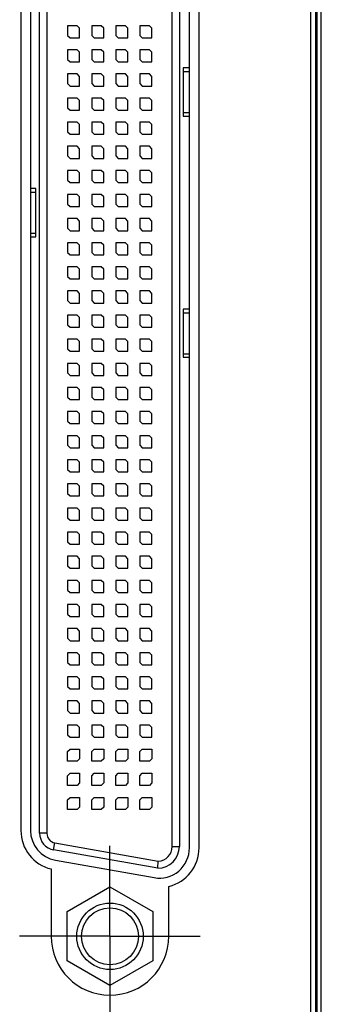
# Model space of a CAD drawing. Header units: inches. Extents: x 0.2 to 16.8, y 0.1 to 10.8.
# Tile 3 of 15: x 5.209 to 5.836, y 3.783 to 5.824. Entities that reach past the tile are written whole.
import ezdxf

# ---------------------------------------------------------------- set-up
doc = ezdxf.new("R2010")
doc.units = ezdxf.units.IN
doc.header["$LTSCALE"] = 0.935
doc.header["$MEASUREMENT"] = 0
doc.linetypes.add('CENTER', pattern=[0.6, 0.375, -0.075, 0.075, -0.075])
doc.layers.get('0').update_dxf_attribs({"linetype": 'CONTINUOUS'})
doc.layers.add('DEFAULT_1', color=7, linetype='CENTER')

msp = doc.modelspace()

# ---------------------------------------------------------------- linework, layer by layer
at = {"color": 7, "linetype": 'CONTINUOUS'}
for p, q in [((5.8238, 2.7261), (5.8238, 7.864)), ((5.8138, 3.764), (5.8138, 7.834)), ((5.8355, 3.464), (5.8355, 7.464)), ((5.5408, 6.739), (5.5408, 4.11)), ((5.5618, 4.1073), (5.5618, 6.7409)), ((5.5818, 4.1073), (5.5818, 6.7409)), ((5.2118, 6.7047), (5.2118, 4.1434)), ((5.2318, 6.7047), (5.2318, 4.1434)), ((5.2508, 4.1376), (5.2508, 6.7114)), ((5.3088, 5.812), (5.3088, 5.792)), ((5.3288, 5.812), (5.3088, 5.812)), ((5.3338, 5.807), (5.3288, 5.812)), ((5.3338, 5.787), (5.3338, 5.807)), ((5.3588, 5.812), (5.3588, 5.792)), ((5.3788, 5.812), (5.3588, 5.812)), ((5.3838, 5.807), (5.3788, 5.812)), ((5.3838, 5.787), (5.3838, 5.807)), ((5.4088, 5.812), (5.4088, 5.792)), ((5.4288, 5.812), (5.4088, 5.812)), ((5.4338, 5.807), (5.4288, 5.812)), ((5.4338, 5.787), (5.4338, 5.807)), ((5.4588, 5.812), (5.4588, 5.792)), ((5.4788, 5.812), (5.4588, 5.812)), ((5.4838, 5.807), (5.4788, 5.812)), ((5.4838, 5.787), (5.4838, 5.807)), ((5.3088, 5.792), (5.3138, 5.787)), ((5.3138, 5.787), (5.3338, 5.787)), ((5.3588, 5.792), (5.3638, 5.787)), ((5.3638, 5.787), (5.3838, 5.787)), ((5.4088, 5.792), (5.4138, 5.787)), ((5.4138, 5.787), (5.4338, 5.787)), ((5.4588, 5.792), (5.4638, 5.787)), ((5.4638, 5.787), (5.4838, 5.787)), ((5.3088, 5.762), (5.3088, 5.742)), ((5.3288, 5.762), (5.3088, 5.762)), ((5.3338, 5.757), (5.3288, 5.762)), ((5.3338, 5.737), (5.3338, 5.757)), ((5.3588, 5.762), (5.3588, 5.742)), ((5.3788, 5.762), (5.3588, 5.762)), ((5.3838, 5.757), (5.3788, 5.762)), ((5.3838, 5.737), (5.3838, 5.757)), ((5.4088, 5.762), (5.4088, 5.742)), ((5.4288, 5.762), (5.4088, 5.762)), ((5.4338, 5.757), (5.4288, 5.762)), ((5.4338, 5.737), (5.4338, 5.757)), ((5.4588, 5.762), (5.4588, 5.742)), ((5.4788, 5.762), (5.4588, 5.762)), ((5.4838, 5.757), (5.4788, 5.762)), ((5.4838, 5.737), (5.4838, 5.757)), ((5.3088, 5.742), (5.3138, 5.737)), ((5.3138, 5.737), (5.3338, 5.737)), ((5.3588, 5.742), (5.3638, 5.737)), ((5.3638, 5.737), (5.3838, 5.737)), ((5.4088, 5.742), (5.4138, 5.737)), ((5.4138, 5.737), (5.4338, 5.737)), ((5.4588, 5.742), (5.4638, 5.737)), ((5.4638, 5.737), (5.4838, 5.737)), ((5.5488, 5.7245), (5.5488, 5.717)), ((5.5618, 5.7245), (5.5488, 5.7245)), ((5.5488, 5.717), (5.5618, 5.717)), ((5.3088, 5.712), (5.3088, 5.692)), ((5.3288, 5.712), (5.3088, 5.712)), ((5.3338, 5.707), (5.3288, 5.712)), ((5.3338, 5.687), (5.3338, 5.707)), ((5.3588, 5.712), (5.3588, 5.692)), ((5.3788, 5.712), (5.3588, 5.712)), ((5.3838, 5.707), (5.3788, 5.712)), ((5.3838, 5.687), (5.3838, 5.707)), ((5.4088, 5.712), (5.4088, 5.692)), ((5.4288, 5.712), (5.4088, 5.712)), ((5.4338, 5.707), (5.4288, 5.712)), ((5.4338, 5.687), (5.4338, 5.707)), ((5.4588, 5.712), (5.4588, 5.692)), ((5.4788, 5.712), (5.4588, 5.712)), ((5.4838, 5.707), (5.4788, 5.712)), ((5.4838, 5.687), (5.4838, 5.707)), ((5.3088, 5.692), (5.3138, 5.687)), ((5.3138, 5.687), (5.3338, 5.687)), ((5.3588, 5.692), (5.3638, 5.687)), ((5.3638, 5.687), (5.3838, 5.687)), ((5.4088, 5.692), (5.4138, 5.687)), ((5.4138, 5.687), (5.4338, 5.687)), ((5.4588, 5.692), (5.4638, 5.687)), ((5.4638, 5.687), (5.4838, 5.687)), ((5.3088, 5.662), (5.3088, 5.642)), ((5.3288, 5.662), (5.3088, 5.662)), ((5.3338, 5.657), (5.3288, 5.662)), ((5.3338, 5.637), (5.3338, 5.657)), ((5.3588, 5.662), (5.3588, 5.642)), ((5.3788, 5.662), (5.3588, 5.662)), ((5.3838, 5.657), (5.3788, 5.662)), ((5.3838, 5.637), (5.3838, 5.657)), ((5.4088, 5.662), (5.4088, 5.642)), ((5.4288, 5.662), (5.4088, 5.662)), ((5.4338, 5.657), (5.4288, 5.662)), ((5.4338, 5.637), (5.4338, 5.657)), ((5.4588, 5.662), (5.4588, 5.642)), ((5.4788, 5.662), (5.4588, 5.662)), ((5.4838, 5.657), (5.4788, 5.662)), ((5.4838, 5.637), (5.4838, 5.657)), ((5.3088, 5.642), (5.3138, 5.637)), ((5.3138, 5.637), (5.3338, 5.637)), ((5.3588, 5.642), (5.3638, 5.637)), ((5.3638, 5.637), (5.3838, 5.637)), ((5.4088, 5.642), (5.4138, 5.637)), ((5.4138, 5.637), (5.4338, 5.637)), ((5.4588, 5.642), (5.4638, 5.637)), ((5.4638, 5.637), (5.4838, 5.637)), ((5.5488, 5.632), (5.5488, 5.6245)), ((5.5488, 5.632), (5.5618, 5.632)), ((5.5488, 5.6245), (5.5618, 5.6245)), ((5.3088, 5.612), (5.3088, 5.592)), ((5.3288, 5.612), (5.3088, 5.612)), ((5.3338, 5.607), (5.3288, 5.612)), ((5.3338, 5.587), (5.3338, 5.607)), ((5.3588, 5.612), (5.3588, 5.592)), ((5.3788, 5.612), (5.3588, 5.612)), ((5.3838, 5.607), (5.3788, 5.612)), ((5.3838, 5.587), (5.3838, 5.607)), ((5.4088, 5.612), (5.4088, 5.592)), ((5.4288, 5.612), (5.4088, 5.612)), ((5.4338, 5.607), (5.4288, 5.612)), ((5.4338, 5.587), (5.4338, 5.607)), ((5.4588, 5.612), (5.4588, 5.592)), ((5.4788, 5.612), (5.4588, 5.612)), ((5.4838, 5.607), (5.4788, 5.612)), ((5.4838, 5.587), (5.4838, 5.607)), ((5.3088, 5.592), (5.3138, 5.587)), ((5.3138, 5.587), (5.3338, 5.587)), ((5.3588, 5.592), (5.3638, 5.587)), ((5.3638, 5.587), (5.3838, 5.587)), ((5.4088, 5.592), (5.4138, 5.587)), ((5.4138, 5.587), (5.4338, 5.587)), ((5.4588, 5.592), (5.4638, 5.587)), ((5.4638, 5.587), (5.4838, 5.587)), ((5.3088, 5.562), (5.3088, 5.542)), ((5.3288, 5.562), (5.3088, 5.562)), ((5.3338, 5.557), (5.3288, 5.562)), ((5.3338, 5.537), (5.3338, 5.557)), ((5.3588, 5.562), (5.3588, 5.542)), ((5.3788, 5.562), (5.3588, 5.562)), ((5.3838, 5.557), (5.3788, 5.562)), ((5.3838, 5.537), (5.3838, 5.557)), ((5.4088, 5.562), (5.4088, 5.542)), ((5.4288, 5.562), (5.4088, 5.562)), ((5.4338, 5.557), (5.4288, 5.562)), ((5.4338, 5.537), (5.4338, 5.557)), ((5.4588, 5.562), (5.4588, 5.542)), ((5.4788, 5.562), (5.4588, 5.562)), ((5.4838, 5.557), (5.4788, 5.562)), ((5.4838, 5.537), (5.4838, 5.557)), ((5.3088, 5.542), (5.3138, 5.537)), ((5.3138, 5.537), (5.3338, 5.537)), ((5.3588, 5.542), (5.3638, 5.537)), ((5.3638, 5.537), (5.3838, 5.537)), ((5.4088, 5.542), (5.4138, 5.537)), ((5.4138, 5.537), (5.4338, 5.537)), ((5.4588, 5.542), (5.4638, 5.537)), ((5.4638, 5.537), (5.4838, 5.537)), ((5.3088, 5.512), (5.3088, 5.492)), ((5.3288, 5.512), (5.3088, 5.512)), ((5.3338, 5.507), (5.3288, 5.512)), ((5.3588, 5.512), (5.3588, 5.492)), ((5.3788, 5.512), (5.3588, 5.512)), ((5.3838, 5.507), (5.3788, 5.512)), ((5.4088, 5.512), (5.4088, 5.492)), ((5.4288, 5.512), (5.4088, 5.512)), ((5.4338, 5.507), (5.4288, 5.512)), ((5.4588, 5.512), (5.4588, 5.492)), ((5.4788, 5.512), (5.4588, 5.512)), ((5.4838, 5.507), (5.4788, 5.512)), ((5.3088, 5.492), (5.3138, 5.487)), ((5.3338, 5.487), (5.3338, 5.507)), ((5.3588, 5.492), (5.3638, 5.487)), ((5.3838, 5.487), (5.3838, 5.507)), ((5.4088, 5.492), (5.4138, 5.487)), ((5.4338, 5.487), (5.4338, 5.507)), ((5.4588, 5.492), (5.4638, 5.487)), ((5.4838, 5.487), (5.4838, 5.507)), ((5.2428, 5.4745), (5.2318, 5.4745)), ((5.2428, 5.467), (5.2428, 5.4745)), ((5.3138, 5.487), (5.3338, 5.487)), ((5.3638, 5.487), (5.3838, 5.487)), ((5.4138, 5.487), (5.4338, 5.487)), ((5.4638, 5.487), (5.4838, 5.487)), ((5.2318, 5.467), (5.2428, 5.467)), ((5.3088, 5.462), (5.3088, 5.442)), ((5.3288, 5.462), (5.3088, 5.462)), ((5.3338, 5.457), (5.3288, 5.462)), ((5.3338, 5.437), (5.3338, 5.457)), ((5.3588, 5.462), (5.3588, 5.442)), ((5.3788, 5.462), (5.3588, 5.462)), ((5.3838, 5.457), (5.3788, 5.462)), ((5.3838, 5.437), (5.3838, 5.457)), ((5.4088, 5.462), (5.4088, 5.442)), ((5.4288, 5.462), (5.4088, 5.462)), ((5.4338, 5.457), (5.4288, 5.462)), ((5.4338, 5.437), (5.4338, 5.457)), ((5.4588, 5.462), (5.4588, 5.442)), ((5.4788, 5.462), (5.4588, 5.462)), ((5.4838, 5.457), (5.4788, 5.462)), ((5.4838, 5.437), (5.4838, 5.457)), ((5.3088, 5.442), (5.3138, 5.437)), ((5.3138, 5.437), (5.3338, 5.437)), ((5.3588, 5.442), (5.3638, 5.437)), ((5.3638, 5.437), (5.3838, 5.437)), ((5.4088, 5.442), (5.4138, 5.437)), ((5.4138, 5.437), (5.4338, 5.437)), ((5.4588, 5.442), (5.4638, 5.437)), ((5.4638, 5.437), (5.4838, 5.437)), ((5.3088, 5.412), (5.3088, 5.392)), ((5.3288, 5.412), (5.3088, 5.412)), ((5.3338, 5.407), (5.3288, 5.412)), ((5.3588, 5.412), (5.3588, 5.392)), ((5.3788, 5.412), (5.3588, 5.412)), ((5.3838, 5.407), (5.3788, 5.412)), ((5.4088, 5.412), (5.4088, 5.392)), ((5.4288, 5.412), (5.4088, 5.412)), ((5.4338, 5.407), (5.4288, 5.412)), ((5.4588, 5.412), (5.4588, 5.392)), ((5.4788, 5.412), (5.4588, 5.412)), ((5.4838, 5.407), (5.4788, 5.412)), ((5.3088, 5.392), (5.3138, 5.387)), ((5.3338, 5.387), (5.3338, 5.407)), ((5.3588, 5.392), (5.3638, 5.387)), ((5.3838, 5.387), (5.3838, 5.407)), ((5.4088, 5.392), (5.4138, 5.387)), ((5.4338, 5.387), (5.4338, 5.407)), ((5.4588, 5.392), (5.4638, 5.387)), ((5.4838, 5.387), (5.4838, 5.407)), ((5.2318, 5.382), (5.2428, 5.382)), ((5.2318, 5.3745), (5.2428, 5.3745)), ((5.2428, 5.3745), (5.2428, 5.382)), ((5.3138, 5.387), (5.3338, 5.387)), ((5.3638, 5.387), (5.3838, 5.387)), ((5.4138, 5.387), (5.4338, 5.387)), ((5.4638, 5.387), (5.4838, 5.387)), ((5.3088, 5.362), (5.3088, 5.342)), ((5.3288, 5.362), (5.3088, 5.362)), ((5.3338, 5.357), (5.3288, 5.362)), ((5.3338, 5.337), (5.3338, 5.357)), ((5.3588, 5.362), (5.3588, 5.342)), ((5.3788, 5.362), (5.3588, 5.362)), ((5.3838, 5.357), (5.3788, 5.362)), ((5.3838, 5.337), (5.3838, 5.357)), ((5.4088, 5.362), (5.4088, 5.342)), ((5.4288, 5.362), (5.4088, 5.362)), ((5.4338, 5.357), (5.4288, 5.362)), ((5.4338, 5.337), (5.4338, 5.357)), ((5.4588, 5.362), (5.4588, 5.342)), ((5.4788, 5.362), (5.4588, 5.362)), ((5.4838, 5.357), (5.4788, 5.362)), ((5.4838, 5.337), (5.4838, 5.357)), ((5.3088, 5.342), (5.3138, 5.337)), ((5.3138, 5.337), (5.3338, 5.337)), ((5.3588, 5.342), (5.3638, 5.337)), ((5.3638, 5.337), (5.3838, 5.337)), ((5.4088, 5.342), (5.4138, 5.337)), ((5.4138, 5.337), (5.4338, 5.337)), ((5.4588, 5.342), (5.4638, 5.337)), ((5.4638, 5.337), (5.4838, 5.337)), ((5.3088, 5.312), (5.3088, 5.292)), ((5.3288, 5.312), (5.3088, 5.312)), ((5.3338, 5.307), (5.3288, 5.312)), ((5.3588, 5.312), (5.3588, 5.292)), ((5.3788, 5.312), (5.3588, 5.312)), ((5.3838, 5.307), (5.3788, 5.312)), ((5.4088, 5.312), (5.4088, 5.292)), ((5.4288, 5.312), (5.4088, 5.312)), ((5.4338, 5.307), (5.4288, 5.312)), ((5.4588, 5.312), (5.4588, 5.292)), ((5.4788, 5.312), (5.4588, 5.312)), ((5.4838, 5.307), (5.4788, 5.312)), ((5.3088, 5.292), (5.3138, 5.287)), ((5.3338, 5.287), (5.3338, 5.307)), ((5.3588, 5.292), (5.3638, 5.287)), ((5.3838, 5.287), (5.3838, 5.307)), ((5.4088, 5.292), (5.4138, 5.287)), ((5.4338, 5.287), (5.4338, 5.307)), ((5.4588, 5.292), (5.4638, 5.287)), ((5.4838, 5.287), (5.4838, 5.307)), ((5.3138, 5.287), (5.3338, 5.287)), ((5.3638, 5.287), (5.3838, 5.287)), ((5.4138, 5.287), (5.4338, 5.287)), ((5.4638, 5.287), (5.4838, 5.287)), ((5.3088, 5.262), (5.3088, 5.242)), ((5.3288, 5.262), (5.3088, 5.262)), ((5.3338, 5.257), (5.3288, 5.262)), ((5.3338, 5.237), (5.3338, 5.257)), ((5.3588, 5.262), (5.3588, 5.242)), ((5.3788, 5.262), (5.3588, 5.262)), ((5.3838, 5.257), (5.3788, 5.262)), ((5.3838, 5.237), (5.3838, 5.257)), ((5.4088, 5.262), (5.4088, 5.242)), ((5.4288, 5.262), (5.4088, 5.262)), ((5.4338, 5.257), (5.4288, 5.262)), ((5.4338, 5.237), (5.4338, 5.257)), ((5.4588, 5.262), (5.4588, 5.242)), ((5.4788, 5.262), (5.4588, 5.262)), ((5.4838, 5.257), (5.4788, 5.262)), ((5.4838, 5.237), (5.4838, 5.257)), ((5.3088, 5.242), (5.3138, 5.237)), ((5.3138, 5.237), (5.3338, 5.237)), ((5.3588, 5.242), (5.3638, 5.237)), ((5.3638, 5.237), (5.3838, 5.237)), ((5.4088, 5.242), (5.4138, 5.237)), ((5.4138, 5.237), (5.4338, 5.237)), ((5.4588, 5.242), (5.4638, 5.237)), ((5.4638, 5.237), (5.4838, 5.237)), ((5.3088, 5.212), (5.3088, 5.192)), ((5.3288, 5.212), (5.3088, 5.212)), ((5.3338, 5.207), (5.3288, 5.212)), ((5.3338, 5.187), (5.3338, 5.207)), ((5.3588, 5.212), (5.3588, 5.192)), ((5.3788, 5.212), (5.3588, 5.212)), ((5.3838, 5.207), (5.3788, 5.212)), ((5.3838, 5.187), (5.3838, 5.207)), ((5.4088, 5.212), (5.4088, 5.192)), ((5.4288, 5.212), (5.4088, 5.212)), ((5.4338, 5.207), (5.4288, 5.212)), ((5.4338, 5.187), (5.4338, 5.207)), ((5.4588, 5.212), (5.4588, 5.192)), ((5.4788, 5.212), (5.4588, 5.212)), ((5.4838, 5.207), (5.4788, 5.212)), ((5.4838, 5.187), (5.4838, 5.207)), ((5.5618, 5.2245), (5.5488, 5.2245)), ((5.5488, 5.2245), (5.5488, 5.217)), ((5.5488, 5.217), (5.5618, 5.217)), ((5.3088, 5.192), (5.3138, 5.187)), ((5.3138, 5.187), (5.3338, 5.187)), ((5.3588, 5.192), (5.3638, 5.187)), ((5.3638, 5.187), (5.3838, 5.187)), ((5.4088, 5.192), (5.4138, 5.187)), ((5.4138, 5.187), (5.4338, 5.187)), ((5.4588, 5.192), (5.4638, 5.187)), ((5.4638, 5.187), (5.4838, 5.187)), ((5.3088, 5.162), (5.3088, 5.142)), ((5.3288, 5.162), (5.3088, 5.162)), ((5.3338, 5.157), (5.3288, 5.162)), ((5.3338, 5.137), (5.3338, 5.157)), ((5.3588, 5.162), (5.3588, 5.142)), ((5.3788, 5.162), (5.3588, 5.162)), ((5.3838, 5.157), (5.3788, 5.162)), ((5.3838, 5.137), (5.3838, 5.157)), ((5.4088, 5.162), (5.4088, 5.142)), ((5.4288, 5.162), (5.4088, 5.162)), ((5.4338, 5.157), (5.4288, 5.162)), ((5.4338, 5.137), (5.4338, 5.157)), ((5.4588, 5.162), (5.4588, 5.142)), ((5.4788, 5.162), (5.4588, 5.162)), ((5.4838, 5.157), (5.4788, 5.162)), ((5.4838, 5.137), (5.4838, 5.157)), ((5.3088, 5.142), (5.3138, 5.137)), ((5.3138, 5.137), (5.3338, 5.137)), ((5.3588, 5.142), (5.3638, 5.137)), ((5.3638, 5.137), (5.3838, 5.137)), ((5.4088, 5.142), (5.4138, 5.137)), ((5.4138, 5.137), (5.4338, 5.137)), ((5.4588, 5.142), (5.4638, 5.137)), ((5.4638, 5.137), (5.4838, 5.137)), ((5.5488, 5.132), (5.5618, 5.132)), ((5.5488, 5.132), (5.5488, 5.1245)), ((5.5488, 5.1245), (5.5618, 5.1245)), ((5.3288, 5.112), (5.3088, 5.112)), ((5.3088, 5.112), (5.3088, 5.092)), ((5.3338, 5.107), (5.3288, 5.112)), ((5.3338, 5.087), (5.3338, 5.107)), ((5.3788, 5.112), (5.3588, 5.112)), ((5.3588, 5.112), (5.3588, 5.092)), ((5.3838, 5.107), (5.3788, 5.112)), ((5.3838, 5.087), (5.3838, 5.107)), ((5.4288, 5.112), (5.4088, 5.112)), ((5.4088, 5.112), (5.4088, 5.092)), ((5.4338, 5.107), (5.4288, 5.112)), ((5.4338, 5.087), (5.4338, 5.107)), ((5.4788, 5.112), (5.4588, 5.112)), ((5.4588, 5.112), (5.4588, 5.092)), ((5.4838, 5.107), (5.4788, 5.112)), ((5.4838, 5.087), (5.4838, 5.107)), ((5.3088, 5.092), (5.3138, 5.087)), ((5.3138, 5.087), (5.3338, 5.087)), ((5.3588, 5.092), (5.3638, 5.087)), ((5.3638, 5.087), (5.3838, 5.087)), ((5.4088, 5.092), (5.4138, 5.087)), ((5.4138, 5.087), (5.4338, 5.087)), ((5.4588, 5.092), (5.4638, 5.087)), ((5.4638, 5.087), (5.4838, 5.087)), ((5.3288, 5.062), (5.3088, 5.062)), ((5.3088, 5.062), (5.3088, 5.042)), ((5.3338, 5.057), (5.3288, 5.062)), ((5.3338, 5.037), (5.3338, 5.057)), ((5.3788, 5.062), (5.3588, 5.062)), ((5.3588, 5.062), (5.3588, 5.042)), ((5.3838, 5.057), (5.3788, 5.062)), ((5.3838, 5.037), (5.3838, 5.057)), ((5.4288, 5.062), (5.4088, 5.062)), ((5.4088, 5.062), (5.4088, 5.042)), ((5.4338, 5.057), (5.4288, 5.062)), ((5.4338, 5.037), (5.4338, 5.057)), ((5.4788, 5.062), (5.4588, 5.062)), ((5.4588, 5.062), (5.4588, 5.042)), ((5.4838, 5.057), (5.4788, 5.062)), ((5.4838, 5.037), (5.4838, 5.057)), ((5.3088, 5.042), (5.3138, 5.037)), ((5.3138, 5.037), (5.3338, 5.037)), ((5.3588, 5.042), (5.3638, 5.037)), ((5.3638, 5.037), (5.3838, 5.037)), ((5.4088, 5.042), (5.4138, 5.037)), ((5.4138, 5.037), (5.4338, 5.037)), ((5.4588, 5.042), (5.4638, 5.037)), ((5.4638, 5.037), (5.4838, 5.037)), ((5.3288, 5.012), (5.3088, 5.012)), ((5.3088, 5.012), (5.3088, 4.992)), ((5.3338, 5.007), (5.3288, 5.012)), ((5.3338, 4.987), (5.3338, 5.007)), ((5.3788, 5.012), (5.3588, 5.012)), ((5.3588, 5.012), (5.3588, 4.992)), ((5.3838, 5.007), (5.3788, 5.012)), ((5.3838, 4.987), (5.3838, 5.007)), ((5.4288, 5.012), (5.4088, 5.012)), ((5.4088, 5.012), (5.4088, 4.992)), ((5.4338, 5.007), (5.4288, 5.012)), ((5.4338, 4.987), (5.4338, 5.007)), ((5.4788, 5.012), (5.4588, 5.012)), ((5.4588, 5.012), (5.4588, 4.992)), ((5.4838, 5.007), (5.4788, 5.012)), ((5.4838, 4.987), (5.4838, 5.007)), ((5.3088, 4.992), (5.3138, 4.987)), ((5.3138, 4.987), (5.3338, 4.987)), ((5.3588, 4.992), (5.3638, 4.987)), ((5.3638, 4.987), (5.3838, 4.987)), ((5.4088, 4.992), (5.4138, 4.987)), ((5.4138, 4.987), (5.4338, 4.987)), ((5.4588, 4.992), (5.4638, 4.987)), ((5.4638, 4.987), (5.4838, 4.987)), ((5.3288, 4.962), (5.3088, 4.962)), ((5.3088, 4.962), (5.3088, 4.942)), ((5.3338, 4.957), (5.3288, 4.962)), ((5.3788, 4.962), (5.3588, 4.962)), ((5.3588, 4.962), (5.3588, 4.942)), ((5.3838, 4.957), (5.3788, 4.962)), ((5.4288, 4.962), (5.4088, 4.962)), ((5.4088, 4.962), (5.4088, 4.942)), ((5.4338, 4.957), (5.4288, 4.962)), ((5.4788, 4.962), (5.4588, 4.962)), ((5.4588, 4.962), (5.4588, 4.942)), ((5.4838, 4.957), (5.4788, 4.962)), ((5.3088, 4.942), (5.3138, 4.937)), ((5.3338, 4.937), (5.3338, 4.957)), ((5.3588, 4.942), (5.3638, 4.937)), ((5.3838, 4.937), (5.3838, 4.957)), ((5.4088, 4.942), (5.4138, 4.937)), ((5.4338, 4.937), (5.4338, 4.957)), ((5.4588, 4.942), (5.4638, 4.937)), ((5.4838, 4.937), (5.4838, 4.957)), ((5.3138, 4.937), (5.3338, 4.937)), ((5.3638, 4.937), (5.3838, 4.937)), ((5.4138, 4.937), (5.4338, 4.937)), ((5.4638, 4.937), (5.4838, 4.937)), ((5.3288, 4.912), (5.3088, 4.912)), ((5.3088, 4.912), (5.3088, 4.892)), ((5.3338, 4.907), (5.3288, 4.912)), ((5.3338, 4.887), (5.3338, 4.907)), ((5.3788, 4.912), (5.3588, 4.912)), ((5.3588, 4.912), (5.3588, 4.892)), ((5.3838, 4.907), (5.3788, 4.912)), ((5.3838, 4.887), (5.3838, 4.907)), ((5.4288, 4.912), (5.4088, 4.912)), ((5.4088, 4.912), (5.4088, 4.892)), ((5.4338, 4.907), (5.4288, 4.912)), ((5.4338, 4.887), (5.4338, 4.907)), ((5.4788, 4.912), (5.4588, 4.912)), ((5.4588, 4.912), (5.4588, 4.892)), ((5.4838, 4.907), (5.4788, 4.912)), ((5.4838, 4.887), (5.4838, 4.907)), ((5.3088, 4.892), (5.3138, 4.887)), ((5.3138, 4.887), (5.3338, 4.887)), ((5.3588, 4.892), (5.3638, 4.887)), ((5.3638, 4.887), (5.3838, 4.887)), ((5.4088, 4.892), (5.4138, 4.887)), ((5.4138, 4.887), (5.4338, 4.887)), ((5.4588, 4.892), (5.4638, 4.887)), ((5.4638, 4.887), (5.4838, 4.887)), ((5.3288, 4.862), (5.3088, 4.862)), ((5.3088, 4.862), (5.3088, 4.842)), ((5.3338, 4.857), (5.3288, 4.862)), ((5.3788, 4.862), (5.3588, 4.862)), ((5.3588, 4.862), (5.3588, 4.842)), ((5.3838, 4.857), (5.3788, 4.862)), ((5.4288, 4.862), (5.4088, 4.862)), ((5.4088, 4.862), (5.4088, 4.842)), ((5.4338, 4.857), (5.4288, 4.862)), ((5.4788, 4.862), (5.4588, 4.862)), ((5.4588, 4.862), (5.4588, 4.842)), ((5.4838, 4.857), (5.4788, 4.862)), ((5.3088, 4.842), (5.3138, 4.837)), ((5.3338, 4.837), (5.3338, 4.857)), ((5.3588, 4.842), (5.3638, 4.837)), ((5.3838, 4.837), (5.3838, 4.857)), ((5.4088, 4.842), (5.4138, 4.837)), ((5.4338, 4.837), (5.4338, 4.857)), ((5.4588, 4.842), (5.4638, 4.837)), ((5.4838, 4.837), (5.4838, 4.857)), ((5.3138, 4.837), (5.3338, 4.837)), ((5.3638, 4.837), (5.3838, 4.837)), ((5.4138, 4.837), (5.4338, 4.837)), ((5.4638, 4.837), (5.4838, 4.837)), ((5.3288, 4.812), (5.3088, 4.812)), ((5.3088, 4.812), (5.3088, 4.792)), ((5.3338, 4.807), (5.3288, 4.812)), ((5.3338, 4.787), (5.3338, 4.807)), ((5.3788, 4.812), (5.3588, 4.812)), ((5.3588, 4.812), (5.3588, 4.792)), ((5.3838, 4.807), (5.3788, 4.812)), ((5.3838, 4.787), (5.3838, 4.807)), ((5.4288, 4.812), (5.4088, 4.812)), ((5.4088, 4.812), (5.4088, 4.792)), ((5.4338, 4.807), (5.4288, 4.812)), ((5.4338, 4.787), (5.4338, 4.807)), ((5.4788, 4.812), (5.4588, 4.812)), ((5.4588, 4.812), (5.4588, 4.792)), ((5.4838, 4.807), (5.4788, 4.812)), ((5.4838, 4.787), (5.4838, 4.807)), ((5.3088, 4.792), (5.3138, 4.787)), ((5.3138, 4.787), (5.3338, 4.787)), ((5.3588, 4.792), (5.3638, 4.787)), ((5.3638, 4.787), (5.3838, 4.787)), ((5.4088, 4.792), (5.4138, 4.787)), ((5.4138, 4.787), (5.4338, 4.787)), ((5.4588, 4.792), (5.4638, 4.787)), ((5.4638, 4.787), (5.4838, 4.787)), ((5.3288, 4.762), (5.3088, 4.762)), ((5.3088, 4.762), (5.3088, 4.742)), ((5.3338, 4.757), (5.3288, 4.762)), ((5.3338, 4.737), (5.3338, 4.757)), ((5.3788, 4.762), (5.3588, 4.762)), ((5.3588, 4.762), (5.3588, 4.742)), ((5.3838, 4.757), (5.3788, 4.762)), ((5.3838, 4.737), (5.3838, 4.757)), ((5.4288, 4.762), (5.4088, 4.762)), ((5.4088, 4.762), (5.4088, 4.742)), ((5.4338, 4.757), (5.4288, 4.762)), ((5.4338, 4.737), (5.4338, 4.757)), ((5.4788, 4.762), (5.4588, 4.762)), ((5.4588, 4.762), (5.4588, 4.742)), ((5.4838, 4.757), (5.4788, 4.762)), ((5.4838, 4.737), (5.4838, 4.757)), ((5.3088, 4.742), (5.3138, 4.737)), ((5.3138, 4.737), (5.3338, 4.737)), ((5.3588, 4.742), (5.3638, 4.737)), ((5.3638, 4.737), (5.3838, 4.737)), ((5.4088, 4.742), (5.4138, 4.737)), ((5.4138, 4.737), (5.4338, 4.737)), ((5.4588, 4.742), (5.4638, 4.737)), ((5.4638, 4.737), (5.4838, 4.737)), ((5.3288, 4.712), (5.3088, 4.712)), ((5.3088, 4.712), (5.3088, 4.692)), ((5.3338, 4.707), (5.3288, 4.712)), ((5.3338, 4.687), (5.3338, 4.707)), ((5.3788, 4.712), (5.3588, 4.712)), ((5.3588, 4.712), (5.3588, 4.692)), ((5.3838, 4.707), (5.3788, 4.712)), ((5.3838, 4.687), (5.3838, 4.707)), ((5.4288, 4.712), (5.4088, 4.712)), ((5.4088, 4.712), (5.4088, 4.692)), ((5.4338, 4.707), (5.4288, 4.712)), ((5.4338, 4.687), (5.4338, 4.707)), ((5.4788, 4.712), (5.4588, 4.712)), ((5.4588, 4.712), (5.4588, 4.692)), ((5.4838, 4.707), (5.4788, 4.712)), ((5.4838, 4.687), (5.4838, 4.707)), ((5.3088, 4.692), (5.3138, 4.687)), ((5.3138, 4.687), (5.3338, 4.687)), ((5.3588, 4.692), (5.3638, 4.687)), ((5.3638, 4.687), (5.3838, 4.687)), ((5.4088, 4.692), (5.4138, 4.687)), ((5.4138, 4.687), (5.4338, 4.687)), ((5.4588, 4.692), (5.4638, 4.687)), ((5.4638, 4.687), (5.4838, 4.687)), ((5.3288, 4.662), (5.3088, 4.662)), ((5.3088, 4.662), (5.3088, 4.642)), ((5.3338, 4.657), (5.3288, 4.662)), ((5.3338, 4.637), (5.3338, 4.657)), ((5.3788, 4.662), (5.3588, 4.662)), ((5.3588, 4.662), (5.3588, 4.642)), ((5.3838, 4.657), (5.3788, 4.662)), ((5.3838, 4.637), (5.3838, 4.657)), ((5.4288, 4.662), (5.4088, 4.662)), ((5.4088, 4.662), (5.4088, 4.642)), ((5.4338, 4.657), (5.4288, 4.662)), ((5.4338, 4.637), (5.4338, 4.657)), ((5.4788, 4.662), (5.4588, 4.662)), ((5.4588, 4.662), (5.4588, 4.642)), ((5.4838, 4.657), (5.4788, 4.662)), ((5.4838, 4.637), (5.4838, 4.657)), ((5.3088, 4.642), (5.3138, 4.637)), ((5.3138, 4.637), (5.3338, 4.637)), ((5.3588, 4.642), (5.3638, 4.637)), ((5.3638, 4.637), (5.3838, 4.637)), ((5.4088, 4.642), (5.4138, 4.637)), ((5.4138, 4.637), (5.4338, 4.637)), ((5.4588, 4.642), (5.4638, 4.637)), ((5.4638, 4.637), (5.4838, 4.637)), ((5.3288, 4.612), (5.3088, 4.612)), ((5.3088, 4.612), (5.3088, 4.592)), ((5.3338, 4.607), (5.3288, 4.612)), ((5.3338, 4.587), (5.3338, 4.607)), ((5.3788, 4.612), (5.3588, 4.612)), ((5.3588, 4.612), (5.3588, 4.592)), ((5.3838, 4.607), (5.3788, 4.612)), ((5.3838, 4.587), (5.3838, 4.607)), ((5.4288, 4.612), (5.4088, 4.612)), ((5.4088, 4.612), (5.4088, 4.592)), ((5.4338, 4.607), (5.4288, 4.612)), ((5.4338, 4.587), (5.4338, 4.607)), ((5.4788, 4.612), (5.4588, 4.612)), ((5.4588, 4.612), (5.4588, 4.592)), ((5.4838, 4.607), (5.4788, 4.612)), ((5.4838, 4.587), (5.4838, 4.607)), ((5.3088, 4.592), (5.3138, 4.587)), ((5.3138, 4.587), (5.3338, 4.587)), ((5.3588, 4.592), (5.3638, 4.587)), ((5.3638, 4.587), (5.3838, 4.587)), ((5.4088, 4.592), (5.4138, 4.587)), ((5.4138, 4.587), (5.4338, 4.587)), ((5.4588, 4.592), (5.4638, 4.587)), ((5.4638, 4.587), (5.4838, 4.587)), ((5.3288, 4.562), (5.3088, 4.562)), ((5.3088, 4.562), (5.3088, 4.542)), ((5.3338, 4.557), (5.3288, 4.562)), ((5.3338, 4.537), (5.3338, 4.557)), ((5.3788, 4.562), (5.3588, 4.562)), ((5.3588, 4.562), (5.3588, 4.542)), ((5.3838, 4.557), (5.3788, 4.562)), ((5.3838, 4.537), (5.3838, 4.557)), ((5.4288, 4.562), (5.4088, 4.562)), ((5.4088, 4.562), (5.4088, 4.542)), ((5.4338, 4.557), (5.4288, 4.562)), ((5.4338, 4.537), (5.4338, 4.557)), ((5.4788, 4.562), (5.4588, 4.562)), ((5.4588, 4.562), (5.4588, 4.542)), ((5.4838, 4.557), (5.4788, 4.562)), ((5.4838, 4.537), (5.4838, 4.557)), ((5.3088, 4.542), (5.3138, 4.537)), ((5.3138, 4.537), (5.3338, 4.537)), ((5.3588, 4.542), (5.3638, 4.537)), ((5.3638, 4.537), (5.3838, 4.537)), ((5.4088, 4.542), (5.4138, 4.537)), ((5.4138, 4.537), (5.4338, 4.537)), ((5.4588, 4.542), (5.4638, 4.537)), ((5.4638, 4.537), (5.4838, 4.537)), ((5.3288, 4.512), (5.3088, 4.512)), ((5.3088, 4.512), (5.3088, 4.492)), ((5.3338, 4.507), (5.3288, 4.512)), ((5.3788, 4.512), (5.3588, 4.512)), ((5.3588, 4.512), (5.3588, 4.492)), ((5.3838, 4.507), (5.3788, 4.512)), ((5.4288, 4.512), (5.4088, 4.512)), ((5.4088, 4.512), (5.4088, 4.492)), ((5.4338, 4.507), (5.4288, 4.512)), ((5.4788, 4.512), (5.4588, 4.512)), ((5.4588, 4.512), (5.4588, 4.492)), ((5.4838, 4.507), (5.4788, 4.512)), ((5.3088, 4.492), (5.3138, 4.487)), ((5.3338, 4.487), (5.3338, 4.507)), ((5.3588, 4.492), (5.3638, 4.487)), ((5.3838, 4.487), (5.3838, 4.507)), ((5.4088, 4.492), (5.4138, 4.487)), ((5.4338, 4.487), (5.4338, 4.507)), ((5.4588, 4.492), (5.4638, 4.487)), ((5.4838, 4.487), (5.4838, 4.507)), ((5.3138, 4.487), (5.3338, 4.487)), ((5.3638, 4.487), (5.3838, 4.487)), ((5.4138, 4.487), (5.4338, 4.487)), ((5.4638, 4.487), (5.4838, 4.487)), ((5.3288, 4.462), (5.3088, 4.462)), ((5.3088, 4.462), (5.3088, 4.442)), ((5.3338, 4.457), (5.3288, 4.462)), ((5.3338, 4.437), (5.3338, 4.457)), ((5.3788, 4.462), (5.3588, 4.462)), ((5.3588, 4.462), (5.3588, 4.442)), ((5.3838, 4.457), (5.3788, 4.462)), ((5.3838, 4.437), (5.3838, 4.457)), ((5.4288, 4.462), (5.4088, 4.462)), ((5.4088, 4.462), (5.4088, 4.442)), ((5.4338, 4.457), (5.4288, 4.462)), ((5.4338, 4.437), (5.4338, 4.457)), ((5.4788, 4.462), (5.4588, 4.462)), ((5.4588, 4.462), (5.4588, 4.442)), ((5.4838, 4.457), (5.4788, 4.462)), ((5.4838, 4.437), (5.4838, 4.457)), ((5.3088, 4.442), (5.3138, 4.437)), ((5.3138, 4.437), (5.3338, 4.437)), ((5.3588, 4.442), (5.3638, 4.437)), ((5.3638, 4.437), (5.3838, 4.437)), ((5.4088, 4.442), (5.4138, 4.437)), ((5.4138, 4.437), (5.4338, 4.437)), ((5.4588, 4.442), (5.4638, 4.437)), ((5.4638, 4.437), (5.4838, 4.437)), ((5.3288, 4.412), (5.3088, 4.412)), ((5.3088, 4.412), (5.3088, 4.392)), ((5.3338, 4.407), (5.3288, 4.412)), ((5.3788, 4.412), (5.3588, 4.412)), ((5.3588, 4.412), (5.3588, 4.392)), ((5.3838, 4.407), (5.3788, 4.412)), ((5.4288, 4.412), (5.4088, 4.412)), ((5.4088, 4.412), (5.4088, 4.392)), ((5.4338, 4.407), (5.4288, 4.412)), ((5.4788, 4.412), (5.4588, 4.412)), ((5.4588, 4.412), (5.4588, 4.392)), ((5.4838, 4.407), (5.4788, 4.412)), ((5.3088, 4.392), (5.3138, 4.387)), ((5.3338, 4.387), (5.3338, 4.407)), ((5.3588, 4.392), (5.3638, 4.387)), ((5.3838, 4.387), (5.3838, 4.407)), ((5.4088, 4.392), (5.4138, 4.387)), ((5.4338, 4.387), (5.4338, 4.407)), ((5.4588, 4.392), (5.4638, 4.387)), ((5.4838, 4.387), (5.4838, 4.407)), ((5.3138, 4.387), (5.3338, 4.387)), ((5.3638, 4.387), (5.3838, 4.387)), ((5.4138, 4.387), (5.4338, 4.387)), ((5.4638, 4.387), (5.4838, 4.387)), ((5.3288, 4.362), (5.3088, 4.362)), ((5.3088, 4.362), (5.3088, 4.342)), ((5.3338, 4.357), (5.3288, 4.362)), ((5.3338, 4.337), (5.3338, 4.357)), ((5.3788, 4.362), (5.3588, 4.362)), ((5.3588, 4.362), (5.3588, 4.342)), ((5.3838, 4.357), (5.3788, 4.362)), ((5.3838, 4.337), (5.3838, 4.357)), ((5.4288, 4.362), (5.4088, 4.362)), ((5.4088, 4.362), (5.4088, 4.342)), ((5.4338, 4.357), (5.4288, 4.362)), ((5.4338, 4.337), (5.4338, 4.357)), ((5.4788, 4.362), (5.4588, 4.362)), ((5.4588, 4.362), (5.4588, 4.342)), ((5.4838, 4.357), (5.4788, 4.362)), ((5.4838, 4.337), (5.4838, 4.357)), ((5.3088, 4.342), (5.3138, 4.337)), ((5.3138, 4.337), (5.3338, 4.337)), ((5.3588, 4.342), (5.3638, 4.337)), ((5.3638, 4.337), (5.3838, 4.337)), ((5.4088, 4.342), (5.4138, 4.337)), ((5.4138, 4.337), (5.4338, 4.337)), ((5.4588, 4.342), (5.4638, 4.337)), ((5.4638, 4.337), (5.4838, 4.337)), ((5.3088, 4.307), (5.3138, 4.312)), ((5.3138, 4.312), (5.3338, 4.312)), ((5.3338, 4.312), (5.3338, 4.292)), ((5.3588, 4.307), (5.3638, 4.312)), ((5.3638, 4.312), (5.3838, 4.312)), ((5.3838, 4.312), (5.3838, 4.292)), ((5.4088, 4.307), (5.4138, 4.312)), ((5.4138, 4.312), (5.4338, 4.312)), ((5.4338, 4.312), (5.4338, 4.292)), ((5.4588, 4.307), (5.4638, 4.312)), ((5.4638, 4.312), (5.4838, 4.312)), ((5.4838, 4.312), (5.4838, 4.292)), ((5.3088, 4.287), (5.3088, 4.307)), ((5.3338, 4.292), (5.3288, 4.287)), ((5.3588, 4.287), (5.3588, 4.307)), ((5.3838, 4.292), (5.3788, 4.287)), ((5.4088, 4.287), (5.4088, 4.307)), ((5.4338, 4.292), (5.4288, 4.287)), ((5.4588, 4.287), (5.4588, 4.307)), ((5.4838, 4.292), (5.4788, 4.287)), ((5.3288, 4.287), (5.3088, 4.287)), ((5.3788, 4.287), (5.3588, 4.287)), ((5.4288, 4.287), (5.4088, 4.287)), ((5.4788, 4.287), (5.4588, 4.287)), ((5.3088, 4.257), (5.3138, 4.262)), ((5.3088, 4.237), (5.3088, 4.257)), ((5.3138, 4.262), (5.3338, 4.262)), ((5.3338, 4.262), (5.3338, 4.242)), ((5.3588, 4.257), (5.3638, 4.262)), ((5.3588, 4.237), (5.3588, 4.257)), ((5.3638, 4.262), (5.3838, 4.262)), ((5.3838, 4.262), (5.3838, 4.242)), ((5.4088, 4.257), (5.4138, 4.262)), ((5.4088, 4.237), (5.4088, 4.257)), ((5.4138, 4.262), (5.4338, 4.262)), ((5.4338, 4.262), (5.4338, 4.242)), ((5.4588, 4.257), (5.4638, 4.262)), ((5.4588, 4.237), (5.4588, 4.257)), ((5.4638, 4.262), (5.4838, 4.262)), ((5.4838, 4.262), (5.4838, 4.242)), ((5.3288, 4.237), (5.3088, 4.237)), ((5.3338, 4.242), (5.3288, 4.237)), ((5.3788, 4.237), (5.3588, 4.237)), ((5.3838, 4.242), (5.3788, 4.237)), ((5.4288, 4.237), (5.4088, 4.237)), ((5.4338, 4.242), (5.4288, 4.237)), ((5.4788, 4.237), (5.4588, 4.237)), ((5.4838, 4.242), (5.4788, 4.237)), ((5.3088, 4.207), (5.3138, 4.212)), ((5.3088, 4.187), (5.3088, 4.207)), ((5.3138, 4.212), (5.3338, 4.212)), ((5.3338, 4.212), (5.3338, 4.192)), ((5.3588, 4.207), (5.3638, 4.212)), ((5.3588, 4.187), (5.3588, 4.207)), ((5.3638, 4.212), (5.3838, 4.212)), ((5.3838, 4.212), (5.3838, 4.192)), ((5.4088, 4.207), (5.4138, 4.212)), ((5.4088, 4.187), (5.4088, 4.207)), ((5.4138, 4.212), (5.4338, 4.212)), ((5.4338, 4.212), (5.4338, 4.192)), ((5.4588, 4.207), (5.4638, 4.212)), ((5.4588, 4.187), (5.4588, 4.207)), ((5.4638, 4.212), (5.4838, 4.212)), ((5.4838, 4.212), (5.4838, 4.192)), ((5.3288, 4.187), (5.3088, 4.187)), ((5.3338, 4.192), (5.3288, 4.187)), ((5.3788, 4.187), (5.3588, 4.187)), ((5.3838, 4.192), (5.3788, 4.187)), ((5.4288, 4.187), (5.4088, 4.187)), ((5.4338, 4.192), (5.4288, 4.187)), ((5.4788, 4.187), (5.4588, 4.187)), ((5.4838, 4.192), (5.4788, 4.187)), ((5.4958, 4.065), (5.2797, 4.1031)), ((5.2748, 4.0637), (5.2748, 3.9241)), ((5.2835, 4.0819), (5.4885, 4.0457)), ((5.3082, 3.9752), (5.3968, 4.0264)), ((5.3968, 4.0264), (5.4854, 3.9752)), ((5.5188, 3.9241), (5.5188, 4.0275)), ((5.3082, 3.8729), (5.3082, 3.9752)), ((5.4854, 3.9752), (5.4854, 3.8729)), ((5.3968, 3.8218), (5.3082, 3.8729)), ((5.4854, 3.8729), (5.3968, 3.8218))]:
    msp.add_line(p, q, dxfattribs=at)
at = {"color": 9, "linetype": 'CONTINUOUS'}
for p, q in [((5.8267, 3.464), (5.8267, 7.464)), ((5.8354, 3.464), (5.8354, 7.464)), ((5.5258, 4.11), (5.5258, 6.739)), ((5.2658, 6.7114), (5.2658, 4.1376)), ((5.5488, 5.717), (5.5488, 5.632)), ((5.2428, 5.382), (5.2428, 5.467)), ((5.5488, 5.217), (5.5488, 5.132)), ((5.2658, 4.1376), (5.2508, 4.1376)), ((5.2797, 4.1031), (5.2823, 4.1179)), ((5.2823, 4.1179), (5.497, 4.08)), ((5.5258, 4.11), (5.5408, 4.11))]:
    msp.add_line(p, q, dxfattribs=at)
at = {"color": 7, "linetype": 'CONTINUOUS'}
for radius in [0.0689, 0.0591]:
    msp.add_circle((5.3968, 3.9241), radius, dxfattribs=at)
for centre, radius, start, end in [((5.2938, 4.1434), 0.082, 180, 256.6024), ((5.2943, 4.1434), 0.0625, 180, 260), ((5.2858, 4.1376), 0.035, 180, 260), ((5.4993, 4.1073), 0.0625, 260, 360), ((5.4958, 4.11), 0.045, 270, 360), ((5.4998, 4.1073), 0.082, 283.3976, 360), ((5.3968, 3.9241), 0.122, 180, 360)]:
    msp.add_arc(centre, radius, start, end, dxfattribs=at)
at = {"color": 9, "linetype": 'CONTINUOUS'}
for centre, radius, start, end in [((5.2858, 4.1376), 0.02, 180, 260), ((5.4958, 4.11), 0.03, 272.2553, 360)]:
    msp.add_arc(centre, radius, start, end, dxfattribs=at)
at = {"color": 7, "linetype": 'CONTINUOUS'}
msp.add_open_spline([(5.4958, 4.065), (5.4958, 4.0654), (5.496, 4.0668), (5.4962, 4.0699), (5.4966, 4.0745), (5.4969, 4.0781), (5.497, 4.08)], degree=3, knots=[0, 0, 0, 0, 0.075977, 0.29247, 0.616693, 1, 1, 1, 1], dxfattribs=at)
at = {"layer": 'DEFAULT_1', "color": 7, "linetype": 'CENTER'}
for q in [(5.3968, 4.1116), (5.2093, 3.9241), (5.5843, 3.9241), (5.3968, 3.7366)]:
    msp.add_line((5.3968, 3.9241), q, dxfattribs=at)

doc.saveas('drawing.dxf')
